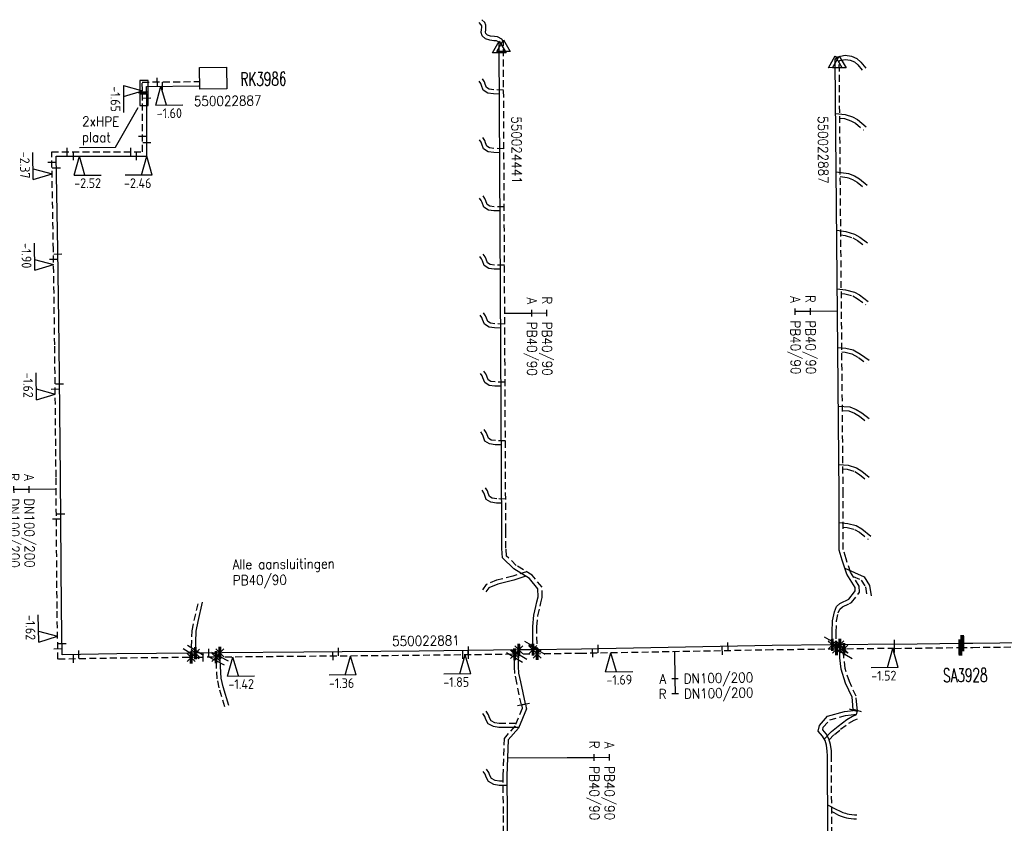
# Model space of a CAD drawing. Header units: millimetres. Extents: x 0 to 118212815, y 0 to 488348790.
# Tile 116 of 143: x 117571553 to 117662569, y 486735031 to 486809283. Entities that reach past the tile are written whole.
import ezdxf
from ezdxf.enums import TextEntityAlignment as Align

# ---------------------------------------------------------------- set-up
doc = ezdxf.new("R2010")
doc.units = ezdxf.units.MM
doc.header["$LTSCALE"] = 200
doc.linetypes.add('HIDDEN2', pattern=[4.7625, 3.175, -1.5875])
for name, color, linetype in [('WW-C-AFSLUITER', 7, 'Continuous'), ('WW-C-isolatieovergang', 7, 'Continuous'), ('WW-C-KAST', 7, 'Continuous'), ('WW-C-mof', 7, 'Continuous'), ('WW-C-VERLOOP', 7, 'Continuous'), ('WW-I-diam', 7, 'Continuous'), ('WW-I-info', 7, 'Continuous'), ('WW-I-NAP', 7, 'Continuous'), ('WW-L-aanvoer', 3, 'Continuous'), ('WW-L-retour', 3, 'HIDDEN2')]:
    doc.layers.add(name, color=color, linetype=linetype)
doc.styles.add('DIN17', font='ROMANS.SHX', dxfattribs={"width": 0.9})
doc.styles.add('ISOCP', font='ISOCP.SHX')

# ---------------------------------------------------------------- blocks, each defined once
blk = doc.blocks.new('nap2')
at = {"color": 0, "linetype": 'Continuous', "lineweight": -3}
for p, q in [((1, 3.5), (-4, 3.5)), ((-1, 3.5), (0, 0)), ((1, 3.5), (0, 0))]:
    blk.add_line(p, q, dxfattribs=at)
at = {"color": 0, "linetype": 'Continuous', "lineweight": -3, "style": 'ISOCP'}
for tag, p in [('*1', (-1.5, 5)), ('*2', (-4, 1.5))]:
    blk.add_attdef(tag, text='', height=1.8, dxfattribs=at).set_placement(p, align=Align.MIDDLE)
blk = doc.blocks.new('LR-mof')
at = {"color": 0, "linetype": 'ByBlock', "lineweight": -2}
blk.add_line((0, -0.75), (0, 0.75), dxfattribs=at)
blk = doc.blocks.new('nap1')
at = {"color": 0, "linetype": 'Continuous', "lineweight": -3}
for p, q in [((-1, 3.5), (0, 0)), ((-1, 3.5), (4, 3.5)), ((1, 3.5), (0, 0))]:
    blk.add_line(p, q, dxfattribs=at)
at = {"color": 0, "linetype": 'Continuous', "lineweight": -3, "style": 'ISOCP'}
for tag, p in [('*1', (1.7, 5)), ('*2', (4, 1.5))]:
    blk.add_attdef(tag, text='', height=1.8, dxfattribs=at).set_placement(p, align=Align.MIDDLE)
blk = doc.blocks.new('LR-isoov')
at = {"color": 0, "linetype": 'ByBlock', "lineweight": -2}
blk.add_line((0.87, 1.5), (-0.87, -1.5), dxfattribs=at)
blk = doc.blocks.new('LR-kast')
at = {"color": 0, "linetype": 'ByBlock', "lineweight": -3}
blk.add_lwpolyline([(-2.5, 2), (2.5, 2), (2.5, -2), (-2.5, -2)], close=True, dxfattribs=at)
at = {"color": 7, "linetype": 'ByBlock', "lineweight": -3, "style": 'DIN17', "width": 0.7}
for tag, p in [('*1', (0, 5)), ('*2', (0, -5))]:
    blk.add_attdef(tag, text='', height=2.5, dxfattribs=at).set_placement(p, align=Align.MIDDLE)
at = {"color": 0, "linetype": 'ByBlock', "lineweight": -2, "style": 'DIN17', "width": 0.3, "flags": 1}
for tag, p in [('OCODE', (5, 1.25)), ('NCODE', (10, 1.25)), ('BC', (15, 1.25)), ('RK', (20, 1.25)), ('ST', (5, -1.25)), ('VCODE', (10, -1.25)), ('NIVO', (15, -1.25)), ('IMM', (20, -1.25))]:
    blk.add_attdef(tag, text='', height=1.8, dxfattribs=at).set_placement(p, align=Align.MIDDLE)
blk = doc.blocks.new('LR-DIAO2')
at = {"color": 0, "lineweight": -3}
blk.add_line((0, 0), (0, -5), dxfattribs=at)
at = {"color": 0, "linetype": 'Continuous', "lineweight": -3}
blk.add_line((0, -5), (0, -7.8), dxfattribs=at)
at = {"color": 0, "lineweight": -3}
for points in [[(0.61, -5), (0, -5), (-0.61, -5)], [(0.61, -7.8), (0, -7.8), (-0.61, -7.8)]]:
    blk.add_lwpolyline(points, dxfattribs=at)
at = {"color": 1, "lineweight": -3, "style": 'DIN17', "width": 0.9}
for tag, p in [('*1', (-1.61, -5)), ('*2', (-1.61, -7.78))]:
    blk.add_attdef(tag, text='', height=1.8, dxfattribs=at).set_placement(p, align=Align.MIDDLE_RIGHT)
for tag, p in [('*11', (1.61, -5)), ('*12', (1.61, -7.8))]:
    blk.add_attdef(tag, text='', height=1.8, dxfattribs=at).set_placement(p, align=Align.MIDDLE_LEFT)
blk = doc.blocks.new('LR-AFS-NB')
at = {"color": 0, "lineweight": -3}
for p, q in [((-1, -1), (1, 1)), ((-1, 1), (1, -1))]:
    blk.add_line(p, q, dxfattribs=at)
at = {"color": 0, "lineweight": -3, "const_width": 0.7}
blk.add_lwpolyline([(0, -1.5), (0, 1.5)], dxfattribs=at)
at = {"color": 7, "linetype": 'ByBlock', "lineweight": -2, "style": 'DIN17', "flags": 1}
for tag, height, width, p in [('*1', 2.5, 0.9, (0, 5)), ('*2', 1.8, 0.3, (4.5, 1.5))]:
    blk.add_attdef(tag, text='', height=height, dxfattribs=dict(at, width=width)).set_placement(p, align=Align.MIDDLE)
at = {"color": 0, "linetype": 'ByBlock', "lineweight": -2, "style": 'DIN17', "width": 0.3, "flags": 1}
for tag, p in [('OCODE', (-7.5, -2.5)), ('NCODE', (-2.5, -2.5)), ('BC', (2.5, -2.5)), ('RK', (7.5, -2.5)), ('ST', (-7.5, -5)), ('VCODE', (-2.5, -5)), ('NIVO', (2.5, -5)), ('IMM', (7.5, -5)), ('FABR', (-7.5, -7.5)), ('TYPE', (-2.5, -7.5)), ('OPBOUW', (2.5, -7.5)), ('BEDIEN', (7.5, -7.5)), ('VERTR', (-7.5, -10)), ('OPBLEN', (-2.5, -10)), ('HULPST', (2.5, -10)), ('VERLSP', (7.5, -10)), ('DEKM', (-7.5, -12.5)), ('PDATUM', (-2.5, -12.5)), ('OPM', (2.5, -12.5)), ('BORD', (7.5, -12.5)), ('BORDL', (-7.5, -15)), ('BORDX', (-2.5, -15)), ('BORDY', (2.5, -15)), ('BORDZ', (7.5, -15))]:
    blk.add_attdef(tag, text='', height=1.8, dxfattribs=at).set_placement(p, align=Align.MIDDLE)
blk = doc.blocks.new('LR-VERL')
at = {"color": 0, "linetype": 'ByBlock', "lineweight": -2}
blk.add_lwpolyline([(1.08, 0), (-1.08, -1.25), (-1.08, 1.25)], close=True, dxfattribs=at)
blk = doc.blocks.new('LR-DIAB2')
at = {"color": 0, "linetype": 'Continuous', "lineweight": -3}
blk.add_line((0, 5), (0, 7.8), dxfattribs=at)
at = {"color": 0, "lineweight": -3}
blk.add_line((0, 0), (0, 5), dxfattribs=at)
for points in [[(0.61, 7.8), (0, 7.8), (-0.61, 7.8)], [(0.61, 5), (0, 5), (-0.61, 5)]]:
    blk.add_lwpolyline(points, dxfattribs=at)
at = {"color": 1, "lineweight": -3, "style": 'DIN17', "width": 0.9}
for tag, p in [('*1', (-1.61, 7.8)), ('*2', (-1.61, 5.02))]:
    blk.add_attdef(tag, text='', height=1.8, dxfattribs=at).set_placement(p, align=Align.MIDDLE_RIGHT)
for tag, p in [('*11', (1.61, 7.8)), ('*12', (1.61, 5))]:
    blk.add_attdef(tag, text='', height=1.8, dxfattribs=at).set_placement(p, align=Align.MIDDLE_LEFT)
blk = doc.blocks.new('LR-hyp')
at = {"color": 7, "linetype": 'ByBlock', "lineweight": -3, "style": 'DIN17', "width": 0.9}
blk.add_attdef('*1', text='', height=1.8, dxfattribs=at).set_placement((0, 0), align=Align.MIDDLE)
at = {"color": 7, "linetype": 'ByBlock', "lineweight": -2, "style": 'DIN17', "width": 0.9, "flags": 1}
blk.add_attdef('*2', text='', height=1.8, dxfattribs=at).set_placement((0, -5), align=Align.MIDDLE)
blk = doc.blocks.new('LR-AFS')
at = {"color": 0, "lineweight": -3, "const_width": 0.7}
blk.add_lwpolyline([(0, -1.5), (0, 1.5)], dxfattribs=at)
at = {"color": 7, "linetype": 'ByBlock', "lineweight": -2, "style": 'DIN17', "width": 0.9}
blk.add_attdef('*1', text='', height=2.5, dxfattribs=at).set_placement((0, 5), align=Align.MIDDLE)
at = {"color": 0, "linetype": 'ByBlock', "lineweight": -2, "style": 'DIN17', "width": 0.3, "flags": 1}
for tag, p in [('*2', (2.5, 1.5)), ('OCODE', (-7.5, -2.5)), ('NCODE', (-2.5, -2.5)), ('BC', (2.5, -2.5)), ('RK', (7.5, -2.5)), ('ST', (-7.5, -5)), ('VCODE', (-2.5, -5)), ('NIVO', (2.5, -5)), ('IMM', (7.5, -5)), ('FABR', (-7.5, -7.5)), ('TYPE', (-2.5, -7.5)), ('OPBOUW', (2.5, -7.5)), ('BEDIEN', (7.5, -7.5)), ('VERTR', (-7.5, -10)), ('OPBLEN', (-2.5, -10)), ('HULPST', (2.5, -10)), ('VERLSP', (7.5, -10)), ('DEKM', (-7.5, -12.5)), ('PDATUM', (-2.5, -12.5)), ('OPM', (2.5, -12.5)), ('BORD', (7.5, -12.5)), ('BORDL', (-7.5, -15)), ('BORDX', (-2.5, -15)), ('BORDY', (2.5, -15)), ('BORDZ', (7.5, -15))]:
    blk.add_attdef(tag, text='', height=1.8, dxfattribs=at).set_placement(p, align=Align.MIDDLE)

msp = doc.modelspace()

# ---------------------------------------------------------------- linework, layer by layer
at = {"layer": 'WW-I-diam'}
msp.add_line((117616657, 486741080), (117622166, 486741107), dxfattribs=at)
at = {"layer": 'WW-I-info'}
for p, q in [((117582666, 486802614), (117583416, 486802614)), ((117583416, 486802414), (117582666, 486802414)), ((117580424, 486797516), (117582497, 486801171)), ((117577091, 486797485), (117580424, 486797516))]:
    msp.add_line(p, q, dxfattribs=at)
msp.add_lwpolyline([(117582666, 486803664), (117582666, 486801364), (117583416, 486801364), (117583416, 486803664), (117582666, 486803664)], dxfattribs=at)
at = {"layer": 'WW-L-aanvoer'}
for p, q in [((117614219, 486808808), (117614013, 486809016)), ((117614263, 486808705), (117614219, 486808808)), ((117614225, 486808093), (117614253, 486808388)), ((117614317, 486807789), (117614225, 486808093)), ((117614253, 486808388), (117614271, 486808572)), ((117614271, 486808572), (117614263, 486808705)), ((117614601, 486807524), (117614317, 486807789)), ((117615002, 486807404), (117614601, 486807524)), ((117615381, 486807340), (117615002, 486807404)), ((117615618, 486807318), (117615381, 486807340)), ((117615845, 486807206), (117615618, 486807318)), ((117615888, 486807114), (117615845, 486807206)), ((117615889, 486806977), (117615888, 486807114)), ((117615890, 486806757), (117615889, 486806977)), ((117616111, 486762098), (117615890, 486806757)), ((117646931, 486805610), (117647158, 486805845)), ((117646932, 486805482), (117646931, 486805610)), ((117646933, 486805395), (117646932, 486805482)), ((117647294, 486765450), (117646933, 486805395)), ((117647158, 486805845), (117647857, 486805997)), ((117647857, 486805997), (117648438, 486805924)), ((117648438, 486805924), (117648937, 486805700)), ((117648937, 486805700), (117649295, 486805370)), ((117649295, 486805370), (117649767, 486804805)), ((117614171, 486803378), (117614015, 486803608)), ((117583288, 486803122), (117588123, 486803172)), ((117583302, 486801829), (117583288, 486803122)), ((117614239, 486803203), (117614171, 486803378)), ((117614405, 486802764), (117614239, 486803203)), ((117614829, 486802498), (117614405, 486802764)), ((117615340, 486802429), (117614829, 486802498)), ((117583309, 486796681), (117583302, 486801829)), ((117615911, 486802415), (117615340, 486802429)), ((117646976, 486800618), (117647866, 486800519)), ((117647866, 486800519), (117648534, 486800294)), ((117648534, 486800294), (117649013, 486800058)), ((117649013, 486800058), (117649800, 486799388)), ((117614198, 486797954), (117614042, 486798183)), ((117614265, 486797779), (117614198, 486797954)), ((117614432, 486797339), (117614265, 486797779)), ((117614856, 486797074), (117614432, 486797339)), ((117615367, 486797004), (117614856, 486797074)), ((117575069, 486788027), (117574917, 486796684)), ((117574917, 486796684), (117583309, 486796681)), ((117615938, 486796990), (117615367, 486797004)), ((117647025, 486795232), (117648169, 486795059)), ((117648169, 486795059), (117648710, 486794854)), ((117648710, 486794854), (117649174, 486794577)), ((117649174, 486794577), (117649896, 486793991)), ((117614225, 486792576), (117614068, 486792806)), ((117614292, 486792401), (117614225, 486792576)), ((117614459, 486791962), (117614292, 486792401)), ((117614882, 486791696), (117614459, 486791962)), ((117615393, 486791627), (117614882, 486791696)), ((117615965, 486791613), (117615393, 486791627)), ((117647074, 486789822), (117647925, 486789723)), ((117647925, 486789723), (117648715, 486789481)), ((117648715, 486789481), (117649199, 486789198)), ((117649199, 486789198), (117649920, 486788668)), ((117575192, 486779240), (117575069, 486788027)), ((117614251, 486787183), (117614095, 486787413)), ((117614319, 486787008), (117614251, 486787183)), ((117614485, 486786569), (117614319, 486787008)), ((117614909, 486786303), (117614485, 486786569)), ((117615420, 486786234), (117614909, 486786303)), ((117615991, 486786220), (117615420, 486786234)), ((117647123, 486784421), (117647898, 486784319)), ((117647898, 486784319), (117648716, 486784112)), ((117648716, 486784112), (117649178, 486783850)), ((117649178, 486783850), (117649987, 486783251)), ((117614278, 486781758), (117614122, 486781988)), ((117614345, 486781584), (117614278, 486781758)), ((117614512, 486781144), (117614345, 486781584)), ((117614936, 486780878), (117614512, 486781144)), ((117615447, 486780809), (117614936, 486780878)), ((117616018, 486780795), (117615447, 486780809)), ((117575317, 486767056), (117575192, 486779240)), ((117647172, 486778988), (117647932, 486778942)), ((117647932, 486778942), (117648613, 486778765)), ((117648613, 486778765), (117649290, 486778389)), ((117649290, 486778389), (117650083, 486777811)), ((117614305, 486776377), (117614148, 486776607)), ((117614372, 486776202), (117614305, 486776377)), ((117614539, 486775763), (117614372, 486776202)), ((117614962, 486775497), (117614539, 486775763)), ((117615473, 486775428), (117614962, 486775497)), ((117616045, 486775414), (117615473, 486775428)), ((117647220, 486773587), (117648285, 486773503)), ((117648285, 486773503), (117648887, 486773279)), ((117648887, 486773279), (117649412, 486772966)), ((117649412, 486772966), (117650071, 486772421)), ((117614331, 486770962), (117614175, 486771191)), ((117614399, 486770787), (117614331, 486770962)), ((117614565, 486770347), (117614399, 486770787)), ((117614989, 486770082), (117614565, 486770347)), ((117615500, 486770013), (117614989, 486770082)), ((117616072, 486769999), (117615500, 486770013)), ((117647269, 486768175), (117648126, 486768125)), ((117648126, 486768125), (117648903, 486767882)), ((117575410, 486754886), (117575317, 486767056)), ((117648903, 486767882), (117649414, 486767580)), ((117649414, 486767580), (117650076, 486767024)), ((117614449, 486765576), (117614293, 486765805)), ((117614517, 486765401), (117614449, 486765576)), ((117614683, 486764961), (117614517, 486765401)), ((117647293, 486760279), (117647294, 486765450)), ((117615107, 486764696), (117614683, 486764961)), ((117615618, 486764626), (117615107, 486764696)), ((117616098, 486764615), (117615618, 486764626)), ((117647293, 486762816), (117648100, 486762742)), ((117648100, 486762742), (117648871, 486762533)), ((117648871, 486762533), (117649405, 486762234)), ((117616125, 486760437), (117616111, 486762098)), ((117649405, 486762234), (117650219, 486761572)), ((117616193, 486759557), (117616125, 486760437)), ((117647581, 486759351), (117647293, 486760279)), ((117617220, 486758554), (117616193, 486759557)), ((117648016, 486758064), (117647581, 486759351)), ((117618670, 486757661), (117617220, 486758554)), ((117647835, 486758600), (117649610, 486757800)), ((117648781, 486756830), (117648016, 486758064)), ((117615756, 486757123), (117614912, 486756796)), ((117617242, 486757504), (117615756, 486757123)), ((117618355, 486757855), (117617242, 486757504)), ((117619459, 486756703), (117618670, 486757661)), ((117649610, 486757800), (117650114, 486757007)), ((117650114, 486757007), (117650252, 486756058)), ((117614912, 486756796), (117614653, 486756405)), ((117619482, 486755946), (117619459, 486756703)), ((117648197, 486755737), (117648715, 486756412)), ((117648715, 486756412), (117648789, 486756509)), ((117648789, 486756509), (117648781, 486756830)), ((117588050, 486753681), (117588466, 486755452)), ((117619272, 486755077), (117619370, 486755482)), ((117619370, 486755482), (117619482, 486755946)), ((117647058, 486755057), (117647377, 486755331)), ((117647377, 486755331), (117647418, 486755366)), ((117647418, 486755366), (117648197, 486755737)), ((117575485, 486750600), (117575410, 486754886)), ((117619072, 486754248), (117619272, 486755077)), ((117646689, 486753746), (117646858, 486754581)), ((117646858, 486754581), (117647058, 486755057)), ((117587863, 486752784), (117588050, 486753681)), ((117618983, 486753202), (117619072, 486754248)), ((117646654, 486752685), (117646689, 486753746)), ((117587796, 486750757), (117587863, 486752784)), ((117619000, 486751069), (117618983, 486753202)), ((117646668, 486751514), (117646654, 486752685)), ((117652420, 486751593), (117647507, 486751523)), ((117652420, 486751593), (117658692, 486751674)), ((117658692, 486751674), (117659670, 486751687)), ((117659670, 486751687), (117669853, 486751793)), ((117580528, 486750688), (117575485, 486750600)), ((117587865, 486750758), (117580528, 486750688)), ((117590268, 486750780), (117587865, 486750758)), ((117590123, 486749516), (117590060, 486750778)), ((117597828, 486750852), (117590268, 486750780)), ((117608484, 486750939), (117597828, 486750852)), ((117617638, 486751052), (117608484, 486750939)), ((117617691, 486751053), (117617638, 486751052)), ((117617672, 486749521), (117617691, 486751053)), ((117618882, 486751068), (117617691, 486751053)), ((117623500, 486751125), (117618882, 486751068)), ((117641105, 486751451), (117623500, 486751125)), ((117646512, 486751512), (117641105, 486751451)), ((117646562, 486751513), (117646512, 486751512)), ((117647507, 486751523), (117646562, 486751513)), ((117647361, 486750324), (117647372, 486751522)), ((117647492, 486749264), (117647361, 486750324)), ((117590190, 486748431), (117590123, 486749516)), ((117617698, 486748908), (117617672, 486749521)), ((117617877, 486748089), (117617698, 486748908)), ((117647890, 486747982), (117647492, 486749264)), ((117590353, 486747652), (117590190, 486748431)), ((117618301, 486746056), (117617877, 486748089)), ((117648498, 486746671), (117647890, 486747982)), ((117590873, 486745911), (117590353, 486747652)), ((117648562, 486745980), (117648498, 486746671)), ((117614548, 486744898), (117614368, 486745168)), ((117618395, 486745605), (117617670, 486743831)), ((117618301, 486746056), (117618374, 486745707)), ((117618374, 486745707), (117618395, 486745605)), ((117646218, 486744920), (117647787, 486745359)), ((117647787, 486745359), (117647802, 486745363)), ((117647802, 486745363), (117648350, 486745421)), ((117648350, 486745421), (117648610, 486745465)), ((117648610, 486745465), (117648562, 486745980)), ((117614633, 486744617), (117614548, 486744898)), ((117614868, 486744213), (117614633, 486744617)), ((117645491, 486744077), (117646218, 486744920)), ((117647199, 486744015), (117648004, 486744618)), ((117648004, 486744618), (117648540, 486744916)), ((117648540, 486744916), (117648873, 486745042)), ((117615362, 486743964), (117614868, 486744213)), ((117615855, 486743873), (117615362, 486743964)), ((117617687, 486743873), (117615855, 486743873)), ((117617670, 486743831), (117616716, 486742732)), ((117645369, 486743558), (117645491, 486744077)), ((117645775, 486743080), (117645369, 486743558)), ((117645919, 486742819), (117646604, 486743523)), ((117646604, 486743523), (117647199, 486744015)), ((117616716, 486742732), (117616597, 486739429)), ((117645997, 486742678), (117645775, 486743080)), ((117646122, 486742243), (117645997, 486742678)), ((117646209, 486741709), (117646122, 486742243)), ((117646212, 486741254), (117646209, 486741709)), ((117646247, 486734040), (117646212, 486741254)), ((117614574, 486739563), (117614394, 486739832)), ((117614660, 486739282), (117614574, 486739563)), ((117614894, 486738878), (117614660, 486739282)), ((117615388, 486738629), (117614894, 486738878)), ((117616597, 486739429), (117616615, 486735752)), ((117615881, 486738537), (117615388, 486738629)), ((117616601, 486738537), (117615881, 486738537)), ((117646234, 486736740), (117646988, 486736351)), ((117646988, 486736351), (117647389, 486736139)), ((117647389, 486736139), (117647633, 486736039)), ((117616615, 486735752), (117616757, 486706924)), ((117647633, 486736039), (117647874, 486735961)), ((117647874, 486735961), (117648051, 486735919)), ((117648051, 486735919), (117648225, 486735890)), ((117648225, 486735890), (117648708, 486735828)), ((117648708, 486735828), (117648938, 486735809))]:
    msp.add_line(p, q, dxfattribs=at)
at = {"layer": 'WW-L-retour'}
for p, q in [((117614540, 486809024), (117614283, 486809283)), ((117614638, 486808793), (117614540, 486809024)), ((117614610, 486808132), (117614631, 486808352)), ((117614651, 486807997), (117614610, 486808132)), ((117614631, 486808352), (117614652, 486808565)), ((117614652, 486808565), (117614638, 486808793)), ((117614795, 486807862), (117614651, 486807997)), ((117615089, 486807775), (117614795, 486807862)), ((117615430, 486807717), (117615089, 486807775)), ((117615724, 486807690), (117615430, 486807717)), ((117616133, 486807487), (117615724, 486807690)), ((117616268, 486807200), (117616133, 486807487)), ((117616269, 486806979), (117616268, 486807200)), ((117616269, 486806880), (117616269, 486806979)), ((117616491, 486762100), (117616269, 486806880)), ((117647312, 486805458), (117647352, 486805499)), ((117647313, 486805375), (117647312, 486805458)), ((117647674, 486765452), (117647313, 486805375)), ((117647352, 486805499), (117647874, 486805612)), ((117647874, 486805612), (117648334, 486805554)), ((117648334, 486805554), (117648725, 486805379)), ((117648725, 486805379), (117649020, 486805108)), ((117649020, 486805108), (117649476, 486804562)), ((117582884, 486803518), (117588118, 486803572)), ((117582902, 486801827), (117582884, 486803518)), ((117614510, 486803556), (117614329, 486803821)), ((117614594, 486803339), (117614510, 486803556)), ((117614715, 486803018), (117614594, 486803339)), ((117614961, 486802864), (117614715, 486803018)), ((117615370, 486802808), (117614961, 486802864)), ((117616290, 486802786), (117615370, 486802808)), ((117582909, 486797081), (117582902, 486801827)), ((117647360, 486800193), (117647784, 486800146)), ((117647784, 486800146), (117648389, 486799942)), ((117648389, 486799942), (117648802, 486799738)), ((117648802, 486799738), (117649554, 486799098)), ((117614537, 486798131), (117614356, 486798397)), ((117614620, 486797915), (117614537, 486798131)), ((117574669, 486788021), (117574510, 486797084)), ((117574510, 486797084), (117582909, 486797081)), ((117614742, 486797594), (117614620, 486797915)), ((117614988, 486797439), (117614742, 486797594)), ((117615397, 486797384), (117614988, 486797439)), ((117616316, 486797361), (117615397, 486797384)), ((117647409, 486794790), (117648072, 486794690)), ((117648072, 486794690), (117648544, 486794511)), ((117648544, 486794511), (117648955, 486794265)), ((117648955, 486794265), (117649656, 486793696)), ((117614563, 486792754), (117614382, 486793020)), ((117614647, 486792537), (117614563, 486792754)), ((117614769, 486792216), (117614647, 486792537)), ((117615015, 486792062), (117614769, 486792216)), ((117615424, 486792006), (117615015, 486792062)), ((117616343, 486791984), (117615424, 486792006)), ((117647458, 486789395), (117647847, 486789350)), ((117647847, 486789350), (117648561, 486789131)), ((117648561, 486789131), (117648990, 486788880)), ((117648990, 486788880), (117649695, 486788362)), ((117574792, 486779236), (117574669, 486788021)), ((117614590, 486787361), (117614409, 486787626)), ((117614674, 486787144), (117614590, 486787361)), ((117614795, 486786823), (117614674, 486787144)), ((117615041, 486786669), (117614795, 486786823)), ((117615450, 486786613), (117615041, 486786669)), ((117616370, 486786591), (117615450, 486786613)), ((117647506, 486783988), (117647827, 486783946)), ((117647827, 486783946), (117648573, 486783756)), ((117648573, 486783756), (117648971, 486783531)), ((117648971, 486783531), (117649761, 486782946)), ((117614617, 486781936), (117614436, 486782202)), ((117614700, 486781719), (117614617, 486781936)), ((117614822, 486781398), (117614700, 486781719)), ((117615068, 486781244), (117614822, 486781398)), ((117615477, 486781188), (117615068, 486781244)), ((117616396, 486781166), (117615477, 486781188)), ((117574917, 486767052), (117574792, 486779236)), ((117647555, 486778584), (117647873, 486778565)), ((117647873, 486778565), (117648470, 486778410)), ((117648470, 486778410), (117649085, 486778068)), ((117649085, 486778068), (117649860, 486777503)), ((117614643, 486776555), (117614462, 486776821)), ((117614727, 486776338), (117614643, 486776555)), ((117614849, 486776017), (117614727, 486776338)), ((117615095, 486775863), (117614849, 486776017)), ((117615504, 486775807), (117615095, 486775863)), ((117616423, 486775785), (117615504, 486775807)), ((117647604, 486773176), (117648202, 486773129)), ((117648202, 486773129), (117648722, 486772935)), ((117648722, 486772935), (117649193, 486772654)), ((117649193, 486772654), (117649828, 486772129)), ((117614670, 486771139), (117614489, 486771405)), ((117614754, 486770923), (117614670, 486771139)), ((117614875, 486770602), (117614754, 486770923)), ((117615122, 486770447), (117614875, 486770602)), ((117615530, 486770392), (117615122, 486770447)), ((117616450, 486770369), (117615530, 486770392)), ((117575010, 486754881), (117574917, 486767052)), ((117647653, 486767772), (117648057, 486767748)), ((117648057, 486767748), (117648748, 486767533)), ((117648748, 486767533), (117649194, 486767269)), ((117649194, 486767269), (117649832, 486766733)), ((117614788, 486765753), (117614607, 486766019)), ((117614872, 486765537), (117614788, 486765753)), ((117614993, 486765215), (117614872, 486765537)), ((117615240, 486765061), (117614993, 486765215)), ((117647673, 486760337), (117647674, 486765452)), ((117615648, 486765006), (117615240, 486765061)), ((117616476, 486764985), (117615648, 486765006)), ((117616505, 486760453), (117616491, 486762100)), ((117647673, 486762400), (117648032, 486762367)), ((117648032, 486762367), (117648726, 486762178)), ((117648726, 486762178), (117649191, 486761918)), ((117649191, 486761918), (117649979, 486761278)), ((117616561, 486759729), (117616505, 486760453)), ((117617455, 486758855), (117616561, 486759729)), ((117647943, 486759468), (117647673, 486760337)), ((117618923, 486757951), (117617455, 486758855)), ((117648362, 486758227), (117647943, 486759468)), ((117618406, 486758269), (117617138, 486757870)), ((117619835, 486756844), (117618923, 486757951)), ((117649158, 486756943), (117648362, 486758227)), ((117614662, 486757107), (117614336, 486756614)), ((117615640, 486757485), (117614662, 486757107)), ((117617138, 486757870), (117615640, 486757485)), ((117648604, 486757837), (117649351, 486757500)), ((117649351, 486757500), (117649750, 486756871)), ((117619863, 486755907), (117619835, 486756844)), ((117648443, 486755433), (117649016, 486756181)), ((117649016, 486756181), (117649172, 486756384)), ((117649172, 486756384), (117649158, 486756943)), ((117649750, 486756871), (117649876, 486756003)), ((117587679, 486753763), (117588096, 486755539)), ((117619664, 486755080), (117619739, 486755393)), ((117619739, 486755393), (117619863, 486755907)), ((117647626, 486755044), (117648246, 486755339)), ((117648246, 486755339), (117648443, 486755433)), ((117575092, 486750193), (117575010, 486754881)), ((117619448, 486754187), (117619664, 486755080)), ((117647068, 486753701), (117647223, 486754469)), ((117647223, 486754469), (117647373, 486754827)), ((117647373, 486754827), (117647626, 486755044)), ((117587484, 486752830), (117587679, 486753763)), ((117619363, 486753188), (117619448, 486754187)), ((117647034, 486752681), (117647068, 486753701)), ((117587403, 486750353), (117587484, 486752830)), ((117619383, 486750674), (117619363, 486753188)), ((117647053, 486751118), (117647034, 486752681)), ((117617095, 486750646), (117608488, 486750539)), ((117617306, 486750648), (117617095, 486750646)), ((117617292, 486749515), (117617306, 486750648)), ((117619668, 486750678), (117617306, 486750648)), ((117623506, 486750725), (117619668, 486750678)), ((117641111, 486751051), (117623506, 486750725)), ((117646934, 486751117), (117641111, 486751051)), ((117647929, 486751128), (117646934, 486751117)), ((117647741, 486750346), (117647748, 486751126)), ((117652427, 486751193), (117647929, 486751128)), ((117652427, 486751193), (117658501, 486751272)), ((117658501, 486751272), (117659674, 486751287)), ((117659674, 486751287), (117669459, 486751389)), ((117580534, 486750288), (117575092, 486750193)), ((117587197, 486750351), (117580534, 486750288)), ((117587403, 486750353), (117587197, 486750351)), ((117589512, 486750373), (117587403, 486750353)), ((117597831, 486750452), (117589512, 486750373)), ((117589743, 486749495), (117589700, 486750375)), ((117608488, 486750539), (117597831, 486750452)), ((117647865, 486749344), (117647741, 486750346)), ((117589813, 486748380), (117589743, 486749495)), ((117617320, 486748859), (117617292, 486749515)), ((117617506, 486748010), (117617320, 486748859)), ((117648245, 486748119), (117647865, 486749344)), ((117589984, 486747558), (117589813, 486748380)), ((117617929, 486745978), (117617506, 486748010)), ((117648870, 486746771), (117648245, 486748119)), ((117590509, 486745802), (117589984, 486747558)), ((117648944, 486745984), (117648870, 486746771)), ((117614895, 486745062), (117614684, 486745378)), ((117617999, 486745641), (117617342, 486744033)), ((117617929, 486745978), (117617986, 486745704)), ((117617986, 486745704), (117617999, 486745641)), ((117648909, 486745130), (117648996, 486745427)), ((117648996, 486745427), (117648944, 486745984)), ((117614984, 486744770), (117614895, 486745062)), ((117615140, 486744502), (117614984, 486744770)), ((117615485, 486744328), (117615140, 486744502)), ((117615889, 486744253), (117615485, 486744328)), ((117617432, 486744253), (117615889, 486744253)), ((117645839, 486743899), (117646430, 486744585)), ((117646430, 486744585), (117647874, 486744988)), ((117647434, 486743716), (117648212, 486744298)), ((117647874, 486744988), (117648402, 486745045)), ((117648212, 486744298), (117648701, 486744570)), ((117648402, 486745045), (117648909, 486745130)), ((117648701, 486744570), (117649008, 486744687)), ((117617342, 486744033), (117616341, 486742879)), ((117645782, 486743658), (117645839, 486743899)), ((117646089, 486743297), (117645782, 486743658)), ((117646862, 486743243), (117647434, 486743716)), ((117616341, 486742879), (117616217, 486739435)), ((117646350, 486742824), (117646089, 486743297)), ((117646494, 486742326), (117646350, 486742824)), ((117646374, 486742742), (117646862, 486743243)), ((117646589, 486741741), (117646494, 486742326)), ((117646592, 486741256), (117646589, 486741741)), ((117646627, 486734042), (117646592, 486741256)), ((117614921, 486739727), (117614710, 486740043)), ((117615010, 486739435), (117614921, 486739727)), ((117615166, 486739166), (117615010, 486739435)), ((117615511, 486738992), (117615166, 486739166)), ((117615916, 486738917), (117615511, 486738992)), ((117616220, 486738917), (117615916, 486738917)), ((117616217, 486739435), (117616235, 486735750)), ((117646617, 486736115), (117646812, 486736014)), ((117616235, 486735750), (117616376, 486706980)), ((117646812, 486736014), (117647228, 486735795)), ((117647228, 486735795), (117647502, 486735682)), ((117647502, 486735682), (117647772, 486735595)), ((117647772, 486735595), (117647976, 486735546)), ((117647976, 486735546), (117648170, 486735514)), ((117648170, 486735514), (117648668, 486735450)), ((117648668, 486735450), (117648907, 486735431))]:
    msp.add_line(p, q, dxfattribs=at)

# ---------------------------------------------------------------- block references
at = {"layer": 'WW-C-AFSLUITER', "linetype": 'Continuous'}
ref = msp.add_blockref('LR-AFS', (117658692, 486751674), dxfattribs=dict(at, xscale=500, yscale=500, zscale=500, rotation=0.7420999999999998))
ref.add_attrib('*1', 'SA3928', dxfattribs={"layer": '0', "color": 7, "linetype": 'ByBlock', "lineweight": -2, "height": 1250, "rotation": 0.7421, "style": 'DIN17', "width": 0.65}).set_placement((117658961, 486748719), align=Align.MIDDLE)
for name, p, xscale, yscale, zscale, rotation in [('LR-AFS-NB', (117617691, 486751053), 375.0000000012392, 375.0000000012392, 375.0000000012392, 0.7099000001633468), ('LR-AFS-NB', (117619000, 486751069), 375.0000000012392, 375.0000000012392, 375.0000000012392, 0.7099000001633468), ('LR-AFS-NB', (117646668, 486751514), 374.9999999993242, 374.9999999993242, 374.9999999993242, 0.6473999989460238), ('LR-AFS-NB', (117647053, 486751118), 374.9999999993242, 374.9999999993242, 374.9999999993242, 0.6473999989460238), ('LR-AFS-NB', (117647372, 486751522), 374.9999999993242, 374.9999999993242, 374.9999999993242, 0.6473999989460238), ('LR-AFS-NB', (117647748, 486751126), 374.9999999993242, 374.9999999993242, 374.9999999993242, 0.6473999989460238), ('LR-AFS', (117658501, 486751272), 500, 500, 500, 0.7420999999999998), ('LR-AFS-NB', (117587403, 486750353), 374.9999999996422, 374.9999999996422, 374.9999999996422, 0.5411999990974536), ('LR-AFS-NB', (117587796, 486750757), 374.9999999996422, 374.9999999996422, 374.9999999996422, 0.5411999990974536), ('LR-AFS-NB', (117589700, 486750375), 374.9999999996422, 374.9999999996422, 374.9999999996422, 0.5411999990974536), ('LR-AFS-NB', (117590060, 486750778), 374.9999999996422, 374.9999999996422, 374.9999999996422, 0.5411999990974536), ('LR-AFS-NB', (117617306, 486750648), 375.0000000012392, 375.0000000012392, 375.0000000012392, 0.7099000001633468), ('LR-AFS-NB', (117619383, 486750674), 375.0000000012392, 375.0000000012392, 375.0000000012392, 0.7099000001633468)]:
    msp.add_blockref(name, p, dxfattribs=dict(at, xscale=xscale, yscale=yscale, zscale=zscale, rotation=rotation))
at = {"layer": 'WW-C-isolatieovergang', "linetype": 'Continuous'}
for p, xscale, yscale, zscale, rotation in [((117618997, 486751410), 499.9999999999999, 499.9999999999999, 499.9999999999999, 270.4447000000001), ((117646664, 486751837), 499.9999999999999, 499.9999999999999, 499.9999999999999, 90.70988911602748), ((117647050, 486751399), 500, 500, 500, 90.70988912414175), ((117647369, 486751194), 499.9999999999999, 499.9999999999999, 499.9999999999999, 269.4834975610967), ((117587414, 486750712), 499.9999999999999, 499.9999999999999, 499.9999999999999, 88.1175), ((117587805, 486751018), 499.9999999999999, 499.9999999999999, 499.9999999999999, 88.1175), ((117590079, 486750402), 500, 500, 500, 272.8295), ((117617302, 486750329), 500, 500, 500, 269.315), ((117617685, 486750606), 500, 500, 500, 269.315), ((117619380, 486751053), 499.9999999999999, 499.9999999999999, 499.9999999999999, 270.4447000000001), ((117647744, 486750673), 499.9999999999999, 499.9999999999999, 499.9999999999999, 269.4834975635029), ((117589717, 486750033), 500, 500, 500, 272.8295)]:
    msp.add_blockref('LR-isoov', p, dxfattribs=dict(at, xscale=xscale, yscale=yscale, zscale=zscale, rotation=rotation))
at = {"layer": 'WW-C-KAST', "linetype": 'Continuous'}
ref = msp.add_blockref('LR-kast', (117589442, 486803871), dxfattribs=dict(at, xscale=500.0000000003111, yscale=500.0000000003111, zscale=500.0000000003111, rotation=0.5968094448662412))
ref.add_attrib('*1', 'RK3986', dxfattribs={"layer": '0', "color": 7, "linetype": 'ByBlock', "lineweight": -3, "height": 1250, "rotation": 0.59681, "style": 'DIN17', "width": 0.65}).set_placement((117594085, 486803807), align=Align.MIDDLE)
at = {"layer": 'WW-C-mof', "linetype": 'Continuous'}
for p, xscale, yscale, zscale, rotation in [((117584273, 486803532), 500.0000000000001, 500.0000000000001, 500.0000000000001, 0.5968), ((117584760, 486803137), 500.0000000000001, 500.0000000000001, 500.0000000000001, 0.5968), ((117582894, 486802556), 500.0000000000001, 500.0000000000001, 500.0000000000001, 270.5968), ((117583299, 486802049), 500, 500, 500, 270.5965), ((117582906, 486798534), 500.0000000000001, 500.0000000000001, 500.0000000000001, 270.0839), ((117583307, 486797949), 500.0000000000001, 500.0000000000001, 500.0000000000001, 270.0839), ((117575944, 486797083), 500, 500, 500, 359.9779), ((117576529, 486796683), 500, 500, 500, 359.9779), ((117581821, 486797081), 500, 500, 500, 359.9779), ((117582356, 486796681), 500, 500, 500, 359.9779), ((117574527, 486796117), 500.0000000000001, 500.0000000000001, 500.0000000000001, 271.0025), ((117574936, 486795596), 500.0000000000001, 500.0000000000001, 500.0000000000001, 271.0025), ((117574681, 486787160), 500, 500, 500, 270.8013), ((117575074, 486787634), 500, 500, 500, 270.8013), ((117575229, 486775633), 499.9999999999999, 499.9999999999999, 499.9999999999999, 270.5908), ((117574834, 486775160), 499.9999999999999, 499.9999999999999, 499.9999999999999, 270.5908), ((117575344, 486763634), 500, 500, 500, 270.4368), ((117574947, 486763166), 500, 500, 500, 270.4368), ((117575467, 486751644), 499.9999999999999, 499.9999999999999, 499.9999999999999, 271.0013), ((117637026, 486751375), 500, 500, 500, 1.0605), ((117652420, 486751593), 500, 500, 500, 0.7420999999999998), ((117652427, 486751193), 500, 500, 500, 0.7420999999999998), ((117575075, 486751170), 499.9999999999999, 499.9999999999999, 499.9999999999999, 271.0013), ((117577026, 486750627), 499.9999999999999, 499.9999999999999, 499.9999999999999, 1.0013), ((117588516, 486750364), 499.9999999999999, 499.9999999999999, 499.9999999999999, 0.5412000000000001), ((117589030, 486750769), 499.9999999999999, 499.9999999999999, 499.9999999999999, 0.5412000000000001), ((117600516, 486750474), 500, 500, 500, 0.4692999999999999), ((117601027, 486750878), 500, 500, 500, 0.4692999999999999), ((117612514, 486750589), 499.9999999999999, 499.9999999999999, 499.9999999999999, 0.7099), ((117613028, 486750595), 499.9999999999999, 499.9999999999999, 499.9999999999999, 0.7099), ((117613030, 486750995), 499.9999999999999, 499.9999999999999, 499.9999999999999, 0.7099), ((117624513, 486750744), 500, 500, 500, 1.0605), ((117625027, 486751153), 500, 500, 500, 1.0605), ((117636509, 486750966), 500, 500, 500, 1.0605), ((117576519, 486750218), 499.9999999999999, 499.9999999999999, 499.9999999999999, 1.0013), ((117618301, 486746056), 500, 500, 500, 281.7684), ((117617929, 486745978), 500, 500, 500, 281.7684), ((117648611, 486745465), 499.9999999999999, 499.9999999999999, 499.9999999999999, 72.39574675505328), ((117648996, 486745427), 500, 500, 500, 73.7585)]:
    msp.add_blockref('LR-mof', p, dxfattribs=dict(at, xscale=xscale, yscale=yscale, zscale=zscale, rotation=rotation))
at = {"layer": 'WW-C-VERLOOP', "linetype": 'Continuous'}
for p, xscale, yscale, zscale, rotation in [((117615890, 486806757), 500, 500, 500, 90.28320000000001), ((117616269, 486806880), 500, 500, 500, 90.28320000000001), ((117646933, 486805395), 499.9999999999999, 499.9999999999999, 499.9999999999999, 90.51769999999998), ((117647313, 486805375), 499.9999999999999, 499.9999999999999, 499.9999999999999, 90.51769999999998)]:
    msp.add_blockref('LR-VERL', p, dxfattribs=dict(at, xscale=xscale, yscale=yscale, zscale=zscale, rotation=rotation))
at = {"layer": 'WW-I-diam', "linetype": 'Continuous'}
for name, p, xscale, yscale, zscale, rotation, values in [('LR-DIAB2', (117616392, 486782166), 499.9999999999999, 499.9999999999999, 499.9999999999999, 270.2831839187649, {'*1': 'R', '*11': 'PB40/90', '*2': 'A', '*12': 'PB40/90'}), ('LR-DIAO2', (117647141, 486782343), 500, 500, 500, 270.517714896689, {'*1': 'R', '*11': 'PB40/90', '*2': 'A', '*12': 'PB40/90'}), ('LR-DIAO2', (117574926, 486765892), 500.0000000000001, 500.0000000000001, 500.0000000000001, 270.4368265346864, {'*1': 'A', '*11': 'DN100/200', '*2': 'R', '*12': 'DN100/200'}), ('LR-DIAO2', (117632081, 486750884), 500, 500, 500, 1.060494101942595, {'*1': 'A', '*11': 'DN100/200', '*2': 'R', '*12': 'DN100/200'}), ('LR-DIAB2', (117622166, 486741107), 500, 500, 500, 270.2822274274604, {'*1': 'A', '*11': 'PB40/90', '*2': 'R', '*12': 'PB40/90'})]:
    msp.add_blockref(name, p, dxfattribs=dict(at, xscale=xscale, yscale=yscale, zscale=zscale, rotation=rotation)).add_auto_attribs(values)
at = {"layer": 'WW-I-info', "linetype": 'Continuous'}
for p, xscale, yscale, zscale, rotation, values in [((117590778, 486801784), 500.0000000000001, 500.0000000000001, 500.0000000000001, 0.5968094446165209, {'*1': '550022887'}), ((117617491, 486797237), 500.0000000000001, 500.0000000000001, 500.0000000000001, 270.5177148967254, {'*1': '550024441'}), ((117645818, 486797261), 500.0000000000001, 500.0000000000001, 500.0000000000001, 270.5177148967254, {'*1': '550022887'}), ((117609106, 486751898), 499.9999999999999, 499.9999999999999, 499.9999999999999, 0.709889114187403, {'*1': '550022881'})]:
    msp.add_blockref('LR-hyp', p, dxfattribs=dict(at, xscale=xscale, yscale=yscale, zscale=zscale, rotation=rotation)).add_auto_attribs(values)
at = {"layer": 'WW-I-NAP', "linetype": 'Continuous'}
ref = msp.add_blockref('nap2', (117582892, 486802719), dxfattribs=dict(at, xscale=500, yscale=500, zscale=500, rotation=90.59680944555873))
ref.add_attrib('*1', '-1.65', dxfattribs={"layer": '0', "color": 1, "linetype": 'Continuous', "lineweight": -3, "height": 900, "rotation": 270.59681, "style": 'ISOCP'}).set_placement((117580400, 486801943), align=Align.MIDDLE)
ref = msp.add_blockref('nap2', (117584610, 486803136), dxfattribs=dict(at, xscale=500, yscale=500, zscale=500, rotation=180.5968094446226))
ref.add_attrib('*1', '-1.60', dxfattribs={"layer": '0', "color": 1, "linetype": 'Continuous', "lineweight": -3, "height": 900, "rotation": 0.59681, "style": 'ISOCP'}).set_placement((117585386, 486800644), align=Align.MIDDLE)
ref = msp.add_blockref('nap1', (117574546, 486795036), dxfattribs=dict(at, xscale=499.9999999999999, yscale=499.9999999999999, zscale=499.9999999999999, rotation=91.00251625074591))
ref.add_attrib('*1', '-2.37', dxfattribs={"layer": '0', "color": 1, "linetype": 'Continuous', "lineweight": -3, "height": 900, "rotation": 271.00252, "style": 'ISOCP'}).set_placement((117572032, 486795842), align=Align.MIDDLE)
ref = msp.add_blockref('nap2', (117577084, 486796683), dxfattribs=dict(at, xscale=499.9999999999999, yscale=499.9999999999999, zscale=499.9999999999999, rotation=179.9779205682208))
ref.add_attrib('*1', '-2.52', dxfattribs={"layer": '0', "color": 1, "linetype": 'Continuous', "lineweight": -3, "height": 900, "rotation": 359.97792, "style": 'ISOCP'}).set_placement((117577833, 486794183), align=Align.MIDDLE)
ref = msp.add_blockref('nap1', (117583309, 486796681), dxfattribs=dict(at, xscale=500.0000000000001, yscale=500.0000000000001, zscale=500.0000000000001, rotation=180.0838889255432))
ref.add_attrib('*1', '-2.46', dxfattribs={"layer": '0', "color": 1, "linetype": 'Continuous', "lineweight": -3, "height": 900, "rotation": 0.08389, "style": 'ISOCP'}).set_placement((117582462, 486794179), align=Align.MIDDLE)
ref = msp.add_blockref('nap1', (117574688, 486786664), dxfattribs=dict(at, xscale=500, yscale=500, zscale=500, rotation=90.80127442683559))
ref.add_attrib('*1', '-1.90', dxfattribs={"layer": '0', "color": 1, "linetype": 'Continuous', "lineweight": -3, "height": 900, "rotation": 270.80127, "style": 'ISOCP'}).set_placement((117572176, 486787479), align=Align.MIDDLE)
ref = msp.add_blockref('nap1', (117574839, 486774686), dxfattribs=dict(at, xscale=500.0000000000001, yscale=500.0000000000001, zscale=500.0000000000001, rotation=90.5907632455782))
ref.add_attrib('*1', '-1.62', dxfattribs={"layer": '0', "color": 1, "linetype": 'Continuous', "lineweight": -3, "height": 900, "rotation": 270.59076, "style": 'ISOCP'}).set_placement((117572330, 486775511), align=Align.MIDDLE)
ref = msp.add_blockref('nap1', (117575055, 486752311), dxfattribs=dict(at, xscale=500, yscale=500, zscale=500, rotation=91.00131785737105))
ref.add_attrib('*1', '-1.62', dxfattribs={"layer": '0', "color": 1, "linetype": 'Continuous', "lineweight": -3, "height": 900, "rotation": 271.00132, "style": 'ISOCP'}).set_placement((117572541, 486753118), align=Align.MIDDLE)
ref = msp.add_blockref('nap2', (117626185, 486750775), dxfattribs=dict(at, xscale=500, yscale=500, zscale=500, rotation=181.0604941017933))
ref.add_attrib('*1', '-1.69', dxfattribs={"layer": '0', "color": 1, "linetype": 'Continuous', "lineweight": -3, "height": 900, "rotation": 1.06049, "style": 'ISOCP'}).set_placement((117626981, 486748289), align=Align.MIDDLE)
ref = msp.add_blockref('nap1', (117652253, 486751177), dxfattribs=dict(at, xscale=500.0000000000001, yscale=500.0000000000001, zscale=500.0000000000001, rotation=180.6474148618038))
ref.add_attrib('*1', '-1.52', dxfattribs={"layer": '0', "color": 1, "linetype": 'Continuous', "lineweight": -3, "height": 900, "rotation": 0.64741, "style": 'ISOCP'}).set_placement((117651431, 486748667), align=Align.MIDDLE)
ref = msp.add_blockref('nap2', (117591257, 486750390), dxfattribs=dict(at, xscale=499.9999999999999, yscale=499.9999999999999, zscale=499.9999999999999, rotation=180.5411822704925))
ref.add_attrib('*1', '-1.42', dxfattribs={"layer": '0', "color": 1, "linetype": 'Continuous', "lineweight": -3, "height": 900, "rotation": 0.54118, "style": 'ISOCP'}).set_placement((117592030, 486747897), align=Align.MIDDLE)
ref = msp.add_blockref('nap1', (117602134, 486750487), dxfattribs=dict(at, xscale=500, yscale=500, zscale=500, rotation=180.4693246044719))
ref.add_attrib('*1', '-1.36', dxfattribs={"layer": '0', "color": 1, "linetype": 'Continuous', "lineweight": -3, "height": 900, "rotation": 0.46932, "style": 'ISOCP'}).set_placement((117601304, 486747980), align=Align.MIDDLE)
ref = msp.add_blockref('nap1', (117612725, 486750592), dxfattribs=dict(at, xscale=500.0000000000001, yscale=500.0000000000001, zscale=500.0000000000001, rotation=180.7098891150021))
ref.add_attrib('*1', '-1.85', dxfattribs={"layer": '0', "color": 1, "linetype": 'Continuous', "lineweight": -3, "height": 900, "rotation": 0.70989, "style": 'ISOCP'}).set_placement((117611905, 486748081), align=Align.MIDDLE)

# ---------------------------------------------------------------- texts
at = {"layer": 'WW-I-info', "style": 'DIN17', "width": 0.9}
for s, rotation, p in [('2xHPE', 359.37769, (117577318, 486799446)), ('plaat', 359.37769, (117577303, 486797989)), ('Alle aansluitingen', 0.54118, (117591240, 486758495)), ('PB40/90', 0.54118, (117591254, 486757038))]:
    msp.add_text(s, height=900, rotation=rotation, dxfattribs=at).set_placement(p)

doc.saveas('drawing.dxf')
